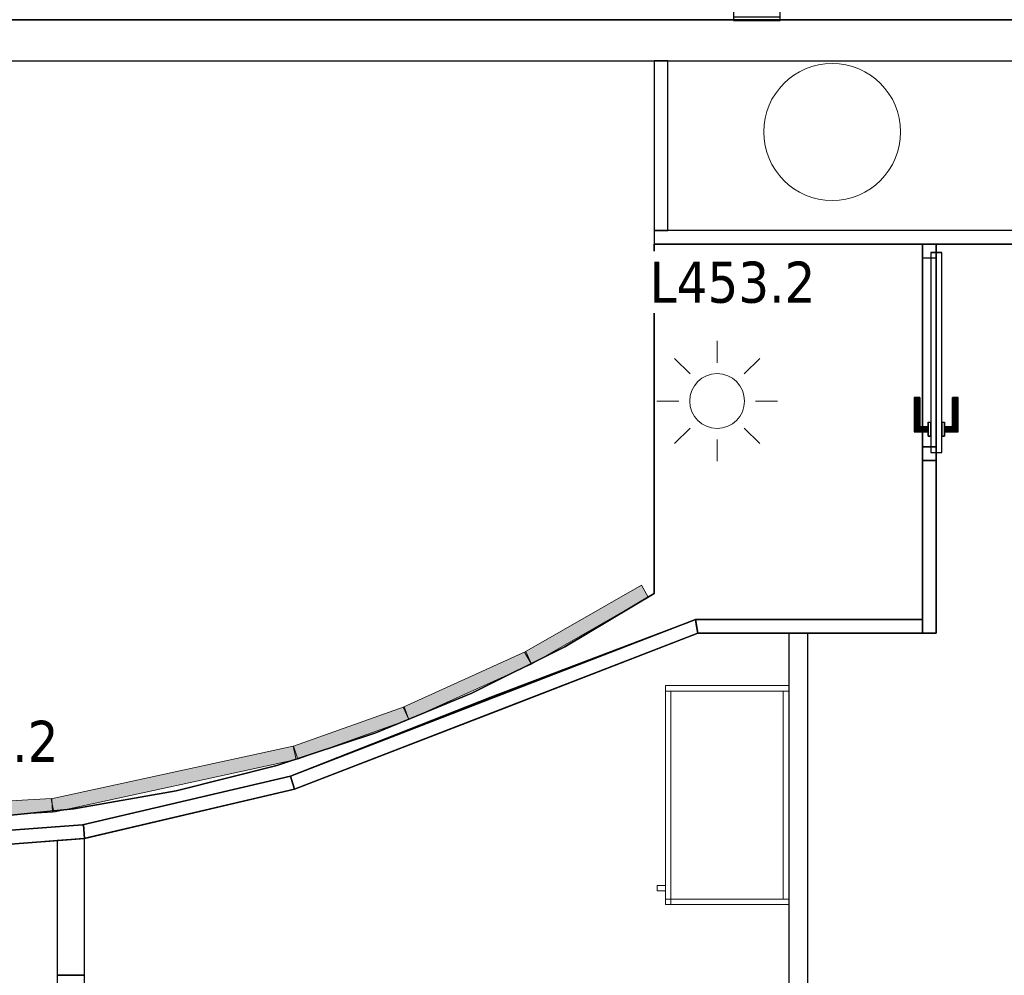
# Model space of a CAD drawing. Header units: metres. Extents: x 391.1 to 427.5, y 12.7 to 28.4.
# Tile 137 of 151: x 413.2 to 416.8, y 20.8 to 24.3. Entities that reach past the tile are written whole.
import ezdxf

# ---------------------------------------------------------------- set-up
doc = ezdxf.new("R2010")
doc.units = ezdxf.units.M
doc.layers.add('01_CARPINTERIA', color=5, linetype='Continuous', lineweight=25, true_color=0x0000ff)
doc.layers.add('01_SUELOS', color=7, linetype='Continuous', lineweight=25, true_color=0x007f00)
for name, color, linetype, lineweight in [('02_MOBILIARIO', 7, 'Continuous', 18), ('A-COLS-____-MCUT', 7, 'Continuous', 18), ('A-COLS-____-OTLN', 7, 'Continuous', 18), ('A-DETL-GENF-OTLN', 7, 'Continuous', 18), ('A-GENM-____-OTLN', 7, 'Continuous', 18), ('A-WALL-____-MCUT', 7, 'Continuous', 25), ('A-WALL-____-OTLN', 7, 'Continuous', 25), ('E-LITE-____-IDEN', 7, 'Continuous', 30), ('E-LITE-EQPM-IDEN', 7, 'Continuous', 30), ('E-LITE-EQPM-OTLN', 7, 'Continuous', 18), ('Mobiliario', 7, 'Continuous', 18)]:
    doc.layers.add(name, color=color, linetype=linetype, lineweight=lineweight)
doc.styles.add('Tahoma_4', font='tahoma.ttf', dxfattribs={"height": 0.15})

# ---------------------------------------------------------------- blocks, each defined once
blk = doc.blocks.new('Family - Mampara P1-154602-04_ENLLUMENAT_P1')
at = {"layer": 'A-WALL-____-MCUT', "color": 253, "true_color": 0xaaaaaa}
for p, q in [((-0.0093, 0.05), (0, 0)), ((0.82, 0.05), (-0.0093, 0.05)), ((0.82, 0), (0.82, 0.05)), ((0, 0), (0.82, 0))]:
    blk.add_line(p, q, dxfattribs=at)
at = {"layer": 'A-WALL-____-OTLN', "color": 253, "true_color": 0xaaaaaa}
for p, q in [((-0.0093, 0.05), (0, 0)), ((0.82, 0.05), (-0.0093, 0.05)), ((0.82, 0), (0.82, 0.05)), ((0, 0), (0.82, 0))]:
    blk.add_line(p, q, dxfattribs=at)
at = {"layer": 'A-WALL-____-OTLN', "color": 253, "lineweight": 18, "true_color": 0xaaaaaa}
blk.add_line((0, 0), (0.82, 0), dxfattribs=at)
blk = doc.blocks.new('Family - Mampara P1-154645-04_ENLLUMENAT_P1')
at = {"layer": 'A-WALL-____-MCUT', "color": 253, "true_color": 0xaaaaaa}
for p, q in [((-0.0057, 0.05), (0, 0)), ((0.7924, 0.05), (-0.0057, 0.05)), ((0.7924, 0), (0.7924, 0.05)), ((0, 0), (0.7924, 0))]:
    blk.add_line(p, q, dxfattribs=at)
at = {"layer": 'A-WALL-____-OTLN', "color": 253, "true_color": 0xaaaaaa}
for p, q in [((-0.0057, 0.05), (0, 0)), ((0.7924, 0.05), (-0.0057, 0.05)), ((0.7924, 0), (0.7924, 0.05)), ((0, 0), (0.7924, 0))]:
    blk.add_line(p, q, dxfattribs=at)
at = {"layer": 'A-WALL-____-OTLN', "color": 253, "lineweight": 18, "true_color": 0xaaaaaa}
blk.add_line((0, 0), (0.7924, 0), dxfattribs=at)
blk = doc.blocks.new('Family - Mampara P1-154665-04_ENLLUMENAT_P1')
at = {"layer": 'A-WALL-____-MCUT', "color": 253, "true_color": 0xaaaaaa}
for p, q in [((0.0076, 0.0494), (0, 0)), ((0.7842, 0.05), (0.0038, 0.05)), ((0.0038, 0.05), (0.0076, 0.0494)), ((0.7875, 0), (0.7842, 0.05)), ((0, 0), (0.7875, 0))]:
    blk.add_line(p, q, dxfattribs=at)
at = {"layer": 'A-WALL-____-OTLN', "color": 253, "true_color": 0xaaaaaa}
for p, q in [((0.0076, 0.0494), (0, 0)), ((0.0038, 0.05), (0.0076, 0.0494)), ((0.7842, 0.05), (0.0038, 0.05)), ((0.7875, 0), (0.7842, 0.05)), ((0, 0), (0.7875, 0))]:
    blk.add_line(p, q, dxfattribs=at)
at = {"layer": 'A-WALL-____-OTLN', "color": 253, "lineweight": 18, "true_color": 0xaaaaaa}
blk.add_line((0, 0), (0.7875, 0), dxfattribs=at)
blk = doc.blocks.new('Family - Armai 80x45-154727-04_ENLLUMENAT_P1')
at = {"layer": '02_MOBILIARIO', "color": 253, "true_color": 0xaaaaaa}
for p, q in [((0.03, 0), (0.03, 0.8)), ((0.03, 0.8), (0.03, 0)), ((0.03, 0.8), (0.48, 0.8)), ((0.48, 0.8), (0.03, 0.8)), ((0.03, 0.8), (0.03, 0.78)), ((0.03, 0.8), (0.48, 0.8)), ((0.48, 0.8), (0.48, 0)), ((0.48, 0), (0.48, 0.8)), ((0.48, 0.8), (0.48, 0.78)), ((0.05, 0.78), (0.03, 0.78)), ((0.03, 0), (0.03, 0.78)), ((0.48, 0.78), (0.03, 0.78)), ((0.05, 0.78), (0.05, 0)), ((0.48, 0.78), (0.46, 0.78)), ((0.46, 0.02), (0.46, 0.78)), ((0.48, 0.78), (0.48, 0.02)), ((0, 0.07), (0.03, 0.07)), ((0.03, 0.07), (0, 0.07)), ((0, 0.05), (0, 0.07)), ((0, 0.07), (0, 0.05)), ((0.03, 0.05), (0, 0.05)), ((0.03, 0.05), (0, 0.05)), ((0.03, 0.07), (0.03, 0.05)), ((0.03, 0.05), (0.03, 0.07)), ((0.03, 0), (0.03, 0.02)), ((0.03, 0.02), (0.05, 0.02)), ((0.03, 0.02), (0.03, 0)), ((0.03, 0.02), (0.48, 0.02)), ((0.05, 0), (0.03, 0)), ((0.03, 0), (0.05, 0)), ((0.48, 0), (0.03, 0)), ((0.03, 0), (0.48, 0)), ((0.48, 0), (0.03, 0)), ((0.05, 0.02), (0.05, 0)), ((0.48, 0.02), (0.46, 0.02)), ((0.48, 0.02), (0.48, 0))]:
    blk.add_line(p, q, dxfattribs=at)
at = {"layer": 'Mobiliario', "color": 253, "true_color": 0xaaaaaa}
for p, q in [((0.03, 0.8), (0.03, 0.78)), ((0.48, 0.8), (0.03, 0.8)), ((0.48, 0.78), (0.48, 0.8)), ((0.05, 0.78), (0.03, 0.78)), ((0.03, 0.78), (0.03, 0)), ((0.03, 0.78), (0.48, 0.78)), ((0.05, 0), (0.05, 0.78)), ((0.48, 0.78), (0.46, 0.78)), ((0.46, 0.78), (0.46, 0.02)), ((0.48, 0.02), (0.48, 0.78)), ((0.05, 0.02), (0.03, 0.02)), ((0.03, 0.02), (0.03, 0)), ((0.03, 0.02), (0.03, 0)), ((0.48, 0.02), (0.03, 0.02)), ((0.03, 0), (0.05, 0)), ((0.03, 0), (0.05, 0)), ((0.03, 0), (0.48, 0)), ((0.05, 0), (0.05, 0.02)), ((0.46, 0.02), (0.48, 0.02)), ((0.48, 0), (0.48, 0.02))]:
    blk.add_line(p, q, dxfattribs=at)
blk = doc.blocks.new('Family - Envans P1-154768-04_ENLLUMENAT_P1')
at = {"layer": 'A-WALL-____-MCUT', "color": 253, "true_color": 0xaaaaaa}
for p, q in [((0.6307, 0.17), (0, 0.17)), ((0, 0.17), (0, 0)), ((0.6307, 0), (0.6307, 0.17)), ((1.5707, 0.17), (1.5707, 0)), ((1.5826, 0.17), (1.5707, 0.17)), ((1.5826, 0), (1.5826, 0.17)), ((0, 0), (0.6307, 0)), ((1.5707, 0), (1.5826, 0))]:
    blk.add_line(p, q, dxfattribs=at)
at = {"layer": 'A-WALL-____-OTLN', "color": 253, "true_color": 0xaaaaaa}
for p, q in [((1.5826, 0.17), (0, 0.17)), ((0, 0.17), (0, 0)), ((1.5707, 0.17), (0.6307, 0.17)), ((0.6307, 0.17), (0.6307, 0)), ((1.5707, 0.17), (1.5707, 0)), ((1.5826, 0), (1.5826, 0.17)), ((0, 0), (1.5826, 0)), ((0.6307, 0), (1.5707, 0))]:
    blk.add_line(p, q, dxfattribs=at)
at = {"layer": 'A-WALL-____-OTLN', "color": 253, "lineweight": 18, "true_color": 0xaaaaaa}
blk.add_line((0, 0), (1.58, 0), dxfattribs=at)
blk = doc.blocks.new('Family - LONDR55-XX_ZZ-ARQ-CAA-M3D-Londres55-154805-04_ENLLUMENAT_P1')
at = {"layer": '01_CARPINTERIA', "color": 161, "true_color": 0xaaaaff}
for p, q in [((0.5602, 0.1287), (0.5602, 0.13)), ((0.5602, 0.13), (0.5602, 0.1287)), ((0.6852, 0.13), (0.5602, 0.13)), ((0.5602, 0.125), (0.5602, 0.1287)), ((0.5602, 0.1287), (0.5602, 0.125)), ((0.6838, 0.1287), (0.5602, 0.1287)), ((0.6838, 0.1287), (0.5602, 0.1287)), ((0.5602, 0.12), (0.5602, 0.125)), ((0.5602, 0.125), (0.5602, 0.12)), ((0.6802, 0.125), (0.5602, 0.125)), ((0.6802, 0.125), (0.5602, 0.125)), ((0.5602, 0.115), (0.5602, 0.12)), ((0.5602, 0.12), (0.5602, 0.115)), ((0.5602, 0.12), (0.6752, 0.12)), ((0.6752, 0.12), (0.5602, 0.12)), ((0.5602, 0.115), (0.5602, 0.1113)), ((0.5602, 0.1113), (0.5602, 0.115)), ((0.6702, 0.115), (0.5602, 0.115)), ((0.6702, 0.115), (0.5602, 0.115)), ((0.5602, 0.1113), (0.5602, 0.11)), ((0.5602, 0.11), (0.5602, 0.1113)), ((0.6665, 0.1113), (0.5602, 0.1113)), ((0.6665, 0.1113), (0.5602, 0.1113)), ((0.6652, 0.11), (0.5602, 0.11)), ((0.6652, 0.11), (0.6665, 0.1113)), ((0.6665, 0.1113), (0.6652, 0.11)), ((0.6652, 0.08), (0.6652, 0.11)), ((0.6665, 0.1113), (0.6702, 0.115)), ((0.6702, 0.115), (0.6665, 0.1113)), ((0.6665, 0.08), (0.6665, 0.1113)), ((0.6665, 0.08), (0.6665, 0.1113)), ((0.6702, 0.115), (0.6752, 0.12)), ((0.6752, 0.12), (0.6702, 0.115)), ((0.6702, 0.08), (0.6702, 0.115)), ((0.6702, 0.08), (0.6702, 0.115)), ((0.6802, 0.125), (0.6752, 0.12)), ((0.6752, 0.12), (0.6802, 0.125)), ((0.6752, 0.12), (0.6752, 0.08)), ((0.6752, 0.08), (0.6752, 0.12)), ((0.6838, 0.1287), (0.6802, 0.125)), ((0.6802, 0.125), (0.6838, 0.1287)), ((0.6802, 0.08), (0.6802, 0.125)), ((0.6802, 0.08), (0.6802, 0.125)), ((0.6852, 0.13), (0.6838, 0.1287)), ((0.6838, 0.1287), (0.6852, 0.13)), ((0.6838, 0.08), (0.6838, 0.1287)), ((0.6838, 0.08), (0.6838, 0.1287)), ((0.6852, 0.08), (0.6852, 0.13)), ((0.7002, 0.08), (0.6502, 0.08)), ((0.6502, 0.08), (0.7002, 0.08)), ((0.6502, 0.07), (0.6502, 0.08)), ((0.6502, 0.07), (0.6502, 0.08)), ((0.6665, 0.08), (0.6652, 0.08)), ((0.6652, 0.08), (0.6665, 0.08)), ((0.6702, 0.08), (0.6665, 0.08)), ((0.6665, 0.08), (0.6702, 0.08)), ((0.6752, 0.08), (0.6702, 0.08)), ((0.6702, 0.08), (0.6752, 0.08)), ((0.6802, 0.08), (0.6752, 0.08)), ((0.6752, 0.08), (0.6802, 0.08)), ((0.6802, 0.08), (0.6838, 0.08)), ((0.6838, 0.08), (0.6802, 0.08)), ((0.6838, 0.08), (0.6852, 0.08)), ((0.6852, 0.08), (0.6838, 0.08)), ((0.7002, 0.07), (0.7002, 0.08)), ((0.7002, 0.08), (0.7002, 0.07)), ((0.05, 0.05), (0, 0.05)), ((0, 0.05), (0, 0)), ((0.05, 0.05), (0, 0.05)), ((0, 0), (0, 0.05)), ((0.7602, 0.07), (0.03, 0.07)), ((0.03, 0.07), (0.03, 0.03)), ((0.7602, 0.07), (0.03, 0.07)), ((0.03, 0.03), (0.03, 0.07)), ((0.05, 0), (0.05, 0.05)), ((0.05, 0), (0.05, 0.05)), ((0.7002, 0.07), (0.6502, 0.07)), ((0.6502, 0.07), (0.7002, 0.07)), ((0.7902, 0.05), (0.7402, 0.05)), ((0.7402, 0.05), (0.7402, 0)), ((0.7902, 0.05), (0.7402, 0.05)), ((0.7402, 0), (0.7402, 0.05)), ((0.7602, 0.03), (0.7602, 0.07)), ((0.7602, 0.03), (0.7602, 0.07)), ((0.7902, 0), (0.7902, 0.05)), ((0.7902, 0), (0.7902, 0.05)), ((0, 0), (0.05, 0)), ((0, 0), (0.05, 0)), ((0.03, 0.03), (0.7602, 0.03)), ((0.03, 0.03), (0.7602, 0.03)), ((0.6502, 0.03), (0.7002, 0.03)), ((0.7002, 0.03), (0.6502, 0.03)), ((0.6502, 0.02), (0.6502, 0.03)), ((0.6502, 0.02), (0.6502, 0.03)), ((0.6502, 0.02), (0.7002, 0.02)), ((0.7002, 0.02), (0.6502, 0.02)), ((0.6665, 0.02), (0.6652, 0.02)), ((0.6652, 0.02), (0.6665, 0.02)), ((0.6652, -0.01), (0.6652, 0.02)), ((0.6702, 0.02), (0.6665, 0.02)), ((0.6665, 0.02), (0.6702, 0.02)), ((0.6665, -0.0113), (0.6665, 0.02)), ((0.6665, -0.0113), (0.6665, 0.02)), ((0.6702, 0.02), (0.6752, 0.02)), ((0.6752, 0.02), (0.6702, 0.02)), ((0.6702, -0.015), (0.6702, 0.02)), ((0.6702, -0.015), (0.6702, 0.02)), ((0.6752, 0.02), (0.6802, 0.02)), ((0.6802, 0.02), (0.6752, 0.02)), ((0.6752, 0.02), (0.6752, -0.02)), ((0.6752, -0.02), (0.6752, 0.02)), ((0.6802, 0.02), (0.6838, 0.02)), ((0.6838, 0.02), (0.6802, 0.02)), ((0.6802, -0.025), (0.6802, 0.02)), ((0.6802, -0.025), (0.6802, 0.02)), ((0.6838, 0.02), (0.6852, 0.02)), ((0.6852, 0.02), (0.6838, 0.02)), ((0.6838, -0.0287), (0.6838, 0.02)), ((0.6838, -0.0287), (0.6838, 0.02)), ((0.6852, -0.03), (0.6852, 0.02)), ((0.7002, 0.02), (0.7002, 0.03)), ((0.7002, 0.03), (0.7002, 0.02)), ((0.7402, 0), (0.7902, 0)), ((0.7402, 0), (0.7902, 0)), ((0.5602, -0.0113), (0.5602, -0.01)), ((0.5602, -0.01), (0.5602, -0.0113)), ((0.5602, -0.01), (0.6652, -0.01)), ((0.5602, -0.015), (0.5602, -0.0113)), ((0.5602, -0.0113), (0.5602, -0.015)), ((0.5602, -0.0113), (0.6665, -0.0113)), ((0.5602, -0.0113), (0.6665, -0.0113)), ((0.5602, -0.02), (0.5602, -0.015)), ((0.5602, -0.015), (0.5602, -0.02)), ((0.5602, -0.015), (0.6702, -0.015)), ((0.5602, -0.015), (0.6702, -0.015)), ((0.5602, -0.025), (0.5602, -0.02)), ((0.5602, -0.02), (0.5602, -0.025)), ((0.6752, -0.02), (0.5602, -0.02)), ((0.5602, -0.02), (0.6752, -0.02)), ((0.5602, -0.025), (0.5602, -0.0287)), ((0.5602, -0.0287), (0.5602, -0.025)), ((0.5602, -0.025), (0.6802, -0.025)), ((0.5602, -0.025), (0.6802, -0.025)), ((0.5602, -0.0287), (0.5602, -0.03)), ((0.5602, -0.03), (0.5602, -0.0287)), ((0.5602, -0.0287), (0.6838, -0.0287)), ((0.5602, -0.0287), (0.6838, -0.0287)), ((0.5602, -0.03), (0.6852, -0.03)), ((0.6665, -0.0113), (0.6652, -0.01)), ((0.6652, -0.01), (0.6665, -0.0113)), ((0.6702, -0.015), (0.6665, -0.0113)), ((0.6665, -0.0113), (0.6702, -0.015)), ((0.6752, -0.02), (0.6702, -0.015)), ((0.6702, -0.015), (0.6752, -0.02)), ((0.6752, -0.02), (0.6802, -0.025)), ((0.6802, -0.025), (0.6752, -0.02)), ((0.6802, -0.025), (0.6838, -0.0287)), ((0.6838, -0.0287), (0.6802, -0.025)), ((0.6838, -0.0287), (0.6852, -0.03)), ((0.6852, -0.03), (0.6838, -0.0287))]:
    blk.add_line(p, q, dxfattribs=at)
blk = doc.blocks.new('Family - Porta P1-154806-04_ENLLUMENAT_P1')
blk.add_blockref('Family - LONDR55-XX_ZZ-ARQ-CAA-M3D-Londres55-154805-04_ENLLUMENAT_P1', (0, 0))
blk = doc.blocks.new('Family - LONDR55-XX_ZZ-ARQ-CAA-M3D-Londres55-154893-04_ENLLUMENAT_P1')
at = {"layer": '01_SUELOS', "color": 9, "true_color": 0xaad4aa}
for p, q in [((6.4039, 0.135), (17.0704, 0.135)), ((17.0704, 0.135), (6.4039, 0.135))]:
    blk.add_line(p, q, dxfattribs=at)
blk = doc.blocks.new('Family - Mampara P1-154942-04_ENLLUMENAT_P1')
at = {"layer": 'A-WALL-____-MCUT', "color": 253, "true_color": 0xaaaaaa}
for p, q in [((-0.0077, 0.1), (0, 0)), ((0.4923, 0.1), (-0.0077, 0.1)), ((0.4923, 0), (0.4923, 0.1)), ((0, 0), (0.4923, 0))]:
    blk.add_line(p, q, dxfattribs=at)
at = {"layer": 'A-WALL-____-OTLN', "color": 253, "true_color": 0xaaaaaa}
for p, q in [((-0.0077, 0.1), (0, 0)), ((0.4923, 0.1), (-0.0077, 0.1)), ((0.4923, 0), (0.4923, 0.1)), ((0, 0), (0.4923, 0))]:
    blk.add_line(p, q, dxfattribs=at)
at = {"layer": 'A-WALL-____-OTLN', "color": 253, "lineweight": 18, "true_color": 0xaaaaaa}
blk.add_line((0, 0), (0.4923, 0), dxfattribs=at)
blk = doc.blocks.new('Family - Envans P1-154950-04_ENLLUMENAT_P1')
at = {"layer": 'A-WALL-____-MCUT', "color": 253, "true_color": 0xaaaaaa}
for p, q in [((0.62, 0.05), (0, 0.05)), ((0, 0.05), (0, 0)), ((0.62, 0), (0.62, 0.05)), ((0, 0), (0.62, 0))]:
    blk.add_line(p, q, dxfattribs=at)
at = {"layer": 'A-WALL-____-OTLN', "color": 253, "true_color": 0xaaaaaa}
for p, q in [((0.62, 0.05), (0, 0.05)), ((0, 0.05), (0, 0)), ((0.62, 0), (0.62, 0.05)), ((0, 0), (0.62, 0))]:
    blk.add_line(p, q, dxfattribs=at)
at = {"layer": 'A-WALL-____-OTLN', "color": 253, "lineweight": 18, "true_color": 0xaaaaaa}
blk.add_line((0, 0), (0.62, 0), dxfattribs=at)
blk = doc.blocks.new('Family - Mampara P1-155018-04_ENLLUMENAT_P1')
at = {"layer": 'A-WALL-____-MCUT', "color": 253, "true_color": 0xaaaaaa}
for p, q in [((0.0017, 0.024), (0.0036, 0.05)), ((0.0036, 0.05), (0.0035, 0.05)), ((0.0035, 0.05), (0.0035, 0.05)), ((0.0035, 0.05), (0.7642, 0.05)), ((0.7642, 0.05), (1.5893, 0.05)), ((1.5893, 0.05), (1.5848, 0.026)), ((0, 0), (0.0017, 0.024)), ((0.822, 0), (0, 0)), ((1.58, 0), (0.822, 0)), ((1.5848, 0.026), (1.58, 0))]:
    blk.add_line(p, q, dxfattribs=at)
at = {"layer": 'A-WALL-____-OTLN', "color": 253, "true_color": 0xaaaaaa}
for p, q in [((0.0036, 0.05), (0, 0)), ((0.0036, 0.05), (0, 0)), ((0.0036, 0.05), (0.0017, 0.024)), ((0.0035, 0.05), (0.0036, 0.05)), ((0.0035, 0.05), (0.0035, 0.05)), ((0.0035, 0.05), (0.0036, 0.05)), ((0.0035, 0.05), (0.0036, 0.05)), ((0.0035, 0.05), (1.5893, 0.05)), ((1.5893, 0.05), (0.0035, 0.05)), ((0.7642, 0.05), (0.0035, 0.05)), ((1.5893, 0.05), (0.7642, 0.05)), ((1.5893, 0.05), (1.58, 0)), ((1.58, 0), (1.5893, 0.05)), ((1.5848, 0.026), (1.5893, 0.05)), ((0.0017, 0.024), (0, 0)), ((1.58, 0), (1.5848, 0.026)), ((1.58, 0), (0, 0)), ((0, 0), (1.58, 0)), ((0, 0), (0.822, 0)), ((0.822, 0), (1.58, 0))]:
    blk.add_line(p, q, dxfattribs=at)
at = {"layer": 'A-WALL-____-OTLN', "color": 253, "lineweight": 18, "true_color": 0xaaaaaa}
blk.add_line((0, 0), (1.58, 0), dxfattribs=at)
blk = doc.blocks.new('Family - LONDR55-XX_ZZ-ARQ-CAA-M3D-Londres55-155045-04_ENLLUMENAT_P1')
at = {"layer": '01_SUELOS', "color": 9, "true_color": 0xaad4aa}
for p, q in [((18.2198, 10.3688), (18.2198, 8.9488)), ((18.2198, 8.9488), (18.2198, 10.3688)), ((19.1498, 10.3688), (18.2198, 10.3688)), ((18.2198, 10.3688), (19.1498, 10.3688)), ((17.3498, 8.9488), (15.8762, 8.3788)), ((15.8762, 8.3788), (17.3498, 8.9488)), ((18.2198, 8.9488), (17.3498, 8.9488)), ((17.3498, 8.9488), (18.2198, 8.9488)), ((15.8762, 8.3788), (15.107, 8.1988)), ((15.107, 8.1988), (15.8762, 8.3788)), ((15.107, 8.1988), (14.3193, 8.1388)), ((14.3193, 8.1388), (15.107, 8.1988))]:
    blk.add_line(p, q, dxfattribs=at)
blk = doc.blocks.new('Family - Mampara P1-155112-04_ENLLUMENAT_P1')
at = {"layer": 'A-WALL-____-MCUT', "color": 253, "true_color": 0xaaaaaa}
for p, q in [((0.6298, 0.05), (0, 0.05)), ((0, 0.05), (0, 0)), ((0.6298, 0), (0.6298, 0.05)), ((0, 0), (0.6298, 0))]:
    blk.add_line(p, q, dxfattribs=at)
at = {"layer": 'A-WALL-____-OTLN', "color": 253, "true_color": 0xaaaaaa}
for p, q in [((1.42, 0.05), (0, 0.05)), ((0, 0.05), (0, 0)), ((1.42, 0.05), (0.6298, 0.05)), ((0.6298, 0.05), (0.6298, 0)), ((1.42, 0), (1.42, 0.05)), ((1.42, 0), (1.42, 0.05)), ((0, 0), (1.42, 0)), ((0.6298, 0), (1.42, 0))]:
    blk.add_line(p, q, dxfattribs=at)
at = {"layer": 'A-WALL-____-OTLN', "color": 253, "lineweight": 18, "true_color": 0xaaaaaa}
blk.add_line((0, 0), (1.4223, 0), dxfattribs=at)
blk = doc.blocks.new('Family - Vano de puerta P1-155114-04_ENLLUMENAT_P1')
at = {"layer": 'A-GENM-____-OTLN', "color": 253, "true_color": 0xaaaaaa}
for p, q in [((416.517, 23.4895), (416.467, 23.4895)), ((416.467, 23.4895), (416.467, 22.6993)), ((416.517, 23.4895), (416.467, 23.4895)), ((416.467, 22.6993), (416.467, 23.4895)), ((416.517, 22.6993), (416.517, 23.4895)), ((416.517, 23.4895), (416.517, 22.6993)), ((416.467, 22.6993), (416.517, 22.6993)), ((416.517, 22.6993), (416.467, 22.6993))]:
    blk.add_line(p, q, dxfattribs=at)
blk = doc.blocks.new('Family - Envans P1-155135-04_ENLLUMENAT_P1')
at = {"layer": 'A-WALL-____-MCUT', "color": 253, "true_color": 0xaaaaaa}
for p, q in [((0, 0.1), (0, 0)), ((3.246, 0.1), (0, 0.1)), ((3.2488, 0), (3.246, 0.1)), ((0, 0), (3.2488, 0))]:
    blk.add_line(p, q, dxfattribs=at)
at = {"layer": 'A-WALL-____-OTLN', "color": 253, "true_color": 0xaaaaaa}
for p, q in [((0, 0.1), (0, 0)), ((3.246, 0.1), (0, 0.1)), ((3.2488, 0), (3.246, 0.1)), ((0, 0), (3.2488, 0))]:
    blk.add_line(p, q, dxfattribs=at)
at = {"layer": 'A-WALL-____-OTLN', "color": 253, "lineweight": 18, "true_color": 0xaaaaaa}
blk.add_line((0, 0), (3.2488, 0), dxfattribs=at)
blk = doc.blocks.new('Family - Paviment P1-155152-04_ENLLUMENAT_P1')
at = {"layer": '01_SUELOS', "color": 9, "true_color": 0xaad4aa}
for p, q in [((6.72, 2.6887), (5.74, 2.6887)), ((5.74, 2.6887), (6.72, 2.6887)), ((5.74, 2.6887), (5.74, 1.4131)), ((5.74, 1.4131), (5.74, 2.6887)), ((6.72, 1.3187), (6.72, 2.6887)), ((6.72, 2.6887), (6.72, 1.3187)), ((5.74, 1.4131), (5.4136, 1.2191)), ((5.4136, 1.2191), (5.74, 1.4131)), ((5.1432, 1.0353), (5.8821, 1.3154)), ((5.8821, 1.3154), (5.1432, 1.0353)), ((5.8821, 1.3154), (5.8907, 1.3187)), ((5.8907, 1.3187), (5.8821, 1.3154)), ((5.8907, 1.3187), (6.72, 1.3187)), ((6.72, 1.3187), (5.8907, 1.3187)), ((5.4136, 1.2191), (5.0741, 1.0493)), ((5.0741, 1.0493), (5.4136, 1.2191)), ((5.0741, 1.0493), (4.7231, 0.9045)), ((4.7231, 0.9045), (5.0741, 1.0493)), ((4.4115, 0.7465), (5.1432, 1.0353)), ((5.1432, 1.0353), (4.4115, 0.7465)), ((4.7231, 0.9045), (4.3626, 0.7856)), ((4.3626, 0.7856), (4.7231, 0.9045)), ((4.3626, 0.7856), (3.9944, 0.6932)), ((3.9944, 0.6932), (4.3626, 0.7856)), ((3.652, 0.5688), (4.4115, 0.7465)), ((4.4115, 0.7465), (3.652, 0.5688)), ((3.9944, 0.6932), (3.6204, 0.6276)), ((3.6204, 0.6276), (3.9944, 0.6932)), ((3.6204, 0.6276), (3.2427, 0.5894)), ((3.2427, 0.5894), (3.6204, 0.6276)), ((2.8657, 0.5085), (3.652, 0.5688)), ((3.652, 0.5688), (2.8657, 0.5085))]:
    blk.add_line(p, q, dxfattribs=at)
blk = doc.blocks.new('Family - Pilar P1-155185-04_ENLLUMENAT_P1')
at = {"layer": 'A-COLS-____-MCUT', "color": 253, "true_color": 0xaaaaaa}
for start, end in [(360, 180), (180, 360)]:
    blk.add_arc((0.25, 0.25), 0.25, start, end, dxfattribs=at)
at = {"layer": 'A-COLS-____-OTLN', "color": 253, "true_color": 0xaaaaaa}
for start, end in [(360, 180), (180, 360)]:
    blk.add_arc((0.25, 0.25), 0.25, start, end, dxfattribs=at)
blk = doc.blocks.new('Family - Envans P1-155203-04_ENLLUMENAT_P1')
at = {"layer": 'A-WALL-____-MCUT', "color": 253, "true_color": 0xaaaaaa}
for p, q in [((1.91, 0.05), (0, 0.05)), ((0, 0.05), (0, 0)), ((1.91, 0), (1.91, 0.05)), ((0, 0), (1.91, 0))]:
    blk.add_line(p, q, dxfattribs=at)
at = {"layer": 'A-WALL-____-OTLN', "color": 253, "true_color": 0xaaaaaa}
for p, q in [((1.91, 0.05), (0, 0.05)), ((0, 0.05), (0, 0)), ((1.91, 0), (1.91, 0.05)), ((0, 0), (1.91, 0))]:
    blk.add_line(p, q, dxfattribs=at)
at = {"layer": 'A-WALL-____-OTLN', "color": 253, "lineweight": 18, "true_color": 0xaaaaaa}
blk.add_line((0, 0), (1.91, 0), dxfattribs=at)
blk = doc.blocks.new('Family - Envans P1-155238-04_ENLLUMENAT_P1')
at = {"layer": 'A-WALL-____-MCUT', "color": 253, "true_color": 0xaaaaaa}
for p, q in [((5.34, 0.15), (0, 0.15)), ((0, 0), (5.34, 0))]:
    blk.add_line(p, q, dxfattribs=at)
at = {"layer": 'A-WALL-____-OTLN', "color": 253, "true_color": 0xaaaaaa}
for p, q in [((6.6065, 0.15), (0, 0.15)), ((0, 0), (6.6065, 0))]:
    blk.add_line(p, q, dxfattribs=at)
at = {"layer": 'A-WALL-____-OTLN', "color": 253, "lineweight": 18, "true_color": 0xaaaaaa}
blk.add_line((0, 0), (6.6065, 0), dxfattribs=at)
blk = doc.blocks.new('Family - Envans P1-155245-04_ENLLUMENAT_P1')
at = {"layer": 'A-WALL-____-MCUT', "color": 253, "true_color": 0xaaaaaa}
for p, q in [((0.0029, 0.07), (-0.0224, 0.07)), ((-0.0224, 0.07), (0, 0)), ((0.0029, 0), (0.0029, 0.07)), ((0.7704, 0.07), (0.7704, 0)), ((3.2746, 0.07), (0.7704, 0.07)), ((3.2746, 0), (3.2746, 0.07)), ((0, 0), (0.0029, 0)), ((0.7704, 0), (3.2746, 0))]:
    blk.add_line(p, q, dxfattribs=at)
at = {"layer": 'A-WALL-____-OTLN', "color": 253, "true_color": 0xaaaaaa}
for p, q in [((3.2746, 0.07), (-0.0224, 0.07)), ((-0.0224, 0.07), (0, 0)), ((0.7704, 0.07), (0.0029, 0.07)), ((0.0029, 0.07), (0.0029, 0)), ((0.7704, 0.07), (0.7704, 0)), ((3.2746, 0), (3.2746, 0.07)), ((0, 0), (3.2746, 0)), ((0.0029, 0), (0.7704, 0))]:
    blk.add_line(p, q, dxfattribs=at)
at = {"layer": 'A-WALL-____-OTLN', "color": 253, "lineweight": 18, "true_color": 0xaaaaaa}
blk.add_line((0, 0), (3.2765, 0), dxfattribs=at)
blk = doc.blocks.new('LONDR55-XX_ZZ-ARQ-CAA-M3D-Londres55_ifc-1-04_ENLLUMENAT_P1')
at = {"layer": '01_CARPINTERIA', "color": 253, "lineweight": 18, "true_color": 0xaaaaaa, "rotation": 270}
blk.add_blockref('Family - Porta P1-154806-04_ENLLUMENAT_P1', (416.467, 23.4895), dxfattribs=at)
at = {"layer": '01_SUELOS', "color": 253, "lineweight": 18, "true_color": 0xaaaaaa}
for name, p in [('Family - LONDR55-XX_ZZ-ARQ-CAA-M3D-Londres55-155045-04_ENLLUMENAT_P1', (398.2972, 13.1206)), ('Family - LONDR55-XX_ZZ-ARQ-CAA-M3D-Londres55-154893-04_ENLLUMENAT_P1', (404.4366, 24.1745)), ('Family - Paviment P1-155152-04_ENLLUMENAT_P1', (409.747, 20.8008))]:
    blk.add_blockref(name, p, dxfattribs=at)
at = {"layer": '02_MOBILIARIO', "color": 253, "lineweight": 18, "true_color": 0xaaaaaa}
blk.add_blockref('Family - Armai 80x45-154727-04_ENLLUMENAT_P1', (415.4984, 21.0781), dxfattribs=at)
at = {"layer": 'A-COLS-____-OTLN', "color": 253, "lineweight": 18, "true_color": 0xaaaaaa}
blk.add_blockref('Family - Pilar P1-155185-04_ENLLUMENAT_P1', (415.887, 23.6495), dxfattribs=at)
at = {"layer": 'A-GENM-____-OTLN', "color": 253, "lineweight": 18, "true_color": 0xaaaaaa}
blk.add_blockref('Family - Vano de puerta P1-155114-04_ENLLUMENAT_P1', (0, 0), dxfattribs=at)
at = {"layer": 'A-WALL-____-OTLN', "color": 253, "lineweight": 18, "true_color": 0xaaaaaa}
for name, p, rotation in [('Family - Envans P1-154768-04_ENLLUMENAT_P1', (415.777, 25.8895), 270), ('Family - Envans P1-155238-04_ENLLUMENAT_P1', (417.447, 24.3095), 180), ('Family - Envans P1-154950-04_ENLLUMENAT_P1', (415.487, 24.1595), 270), ('Family - Mampara P1-155112-04_ENLLUMENAT_P1', (416.517, 22.0695), 90), ('Family - Mampara P1-155018-04_ENLLUMENAT_P1', (414.1734, 21.4995), 21.14735677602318), ('Family - Envans P1-155245-04_ENLLUMENAT_P1', (416.0484, 18.7948), 90), ('Family - Mampara P1-154665-04_ENLLUMENAT_P1', (413.4066, 21.32), 13.17041350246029), ('Family - Mampara P1-154645-04_ENLLUMENAT_P1', (412.6165, 21.2595), 4.383152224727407), ('Family - Mampara P1-154942-04_ENLLUMENAT_P1', (413.3066, 21.3124), 270), ('Family - Envans P1-155135-04_ENLLUMENAT_P1', (413.3066, 20.82), 270)]:
    blk.add_blockref(name, p, dxfattribs=dict(at, rotation=rotation))
for name, p in [('Family - Envans P1-155203-04_ENLLUMENAT_P1', (415.487, 23.4895)), ('Family - Mampara P1-154602-04_ENLLUMENAT_P1', (415.647, 22.0695))]:
    blk.add_blockref(name, p, dxfattribs=at)
blk = doc.blocks.new('ZYR_06_01 Detector Sostre - 07 Detector Luminic-846090-04_ENLLUMENAT_P1')
at = {"layer": 'A-DETL-GENF-OTLN', "color": 92, "true_color": 0x00c400}
for p, q in [((0, 0.14), (0, 0.22)), ((-0.099, 0.099), (-0.1556, 0.1556)), ((0.099, 0.099), (0.1556, 0.1556)), ((0.14, 0), (0.22, 0)), ((-0.14, 0), (-0.22, 0)), ((-0.099, -0.099), (-0.1556, -0.1556)), ((0.099, -0.099), (0.1556, -0.1556)), ((0, -0.14), (0, -0.22))]:
    blk.add_line(p, q, dxfattribs=at)
blk.add_circle((0, 0), 0.1, dxfattribs=at)
blk = doc.blocks.new('ZYR_06_02_05 Tira Led - Tira Led 03-877014-04_ENLLUMENAT_P1')
at = {"layer": 'A-DETL-GENF-OTLN', "true_color": 0x00c400}
blk.add_hatch(color=92, dxfattribs=at).paths.add_polyline_path([(-0.2831, -0.025), (0.2831, -0.025), (0.2831, 0.025), (-0.2831, 0.025)])
at = {"layer": 'A-DETL-GENF-OTLN', "color": 92, "true_color": 0x00c400}
for p, q in [((0.2831, 0.025), (-0.2831, 0.025)), ((-0.2831, 0.025), (-0.2831, -0.025)), ((-0.2831, 0.025), (0.2831, 0.025)), ((-0.2831, -0.025), (-0.2831, 0.025)), ((0.2831, -0.025), (0.2831, 0.025)), ((0.2831, 0.025), (0.2831, -0.025)), ((-0.2831, -0.025), (0.2831, -0.025)), ((0.2831, -0.025), (-0.2831, -0.025))]:
    blk.add_line(p, q, dxfattribs=at)
at = {"layer": 'E-LITE-EQPM-OTLN', "color": 92, "true_color": 0x00c400}
for p, q in [((0.2831, 0.025), (-0.2831, 0.025)), ((-0.2831, 0.025), (-0.2831, -0.025)), ((-0.2831, -0.025), (-0.2831, 0.025)), ((-0.2831, 0.025), (0.2831, 0.025)), ((0.2831, -0.025), (0.2831, 0.025)), ((0.2831, 0.025), (0.2831, -0.025)), ((-0.2831, -0.025), (0.2831, -0.025)), ((0.2831, -0.025), (-0.2831, -0.025))]:
    blk.add_line(p, q, dxfattribs=at)
blk = doc.blocks.new('ZYR_06_02_05 Tira Led - Tira Led 03-877023-04_ENLLUMENAT_P1')
at = {"layer": 'A-DETL-GENF-OTLN', "true_color": 0x00c400}
blk.add_hatch(color=92, dxfattribs=at).paths.add_polyline_path([(-0.4526, -0.025), (0.4526, -0.025), (0.4526, 0.025), (-0.4526, 0.025)])
at = {"layer": 'A-DETL-GENF-OTLN', "color": 92, "true_color": 0x00c400}
for p, q in [((0.4526, 0.025), (-0.4526, 0.025)), ((-0.4526, 0.025), (-0.4526, -0.025)), ((-0.4526, 0.025), (0.4526, 0.025)), ((-0.4526, -0.025), (-0.4526, 0.025)), ((0.4526, -0.025), (0.4526, 0.025)), ((0.4526, 0.025), (0.4526, -0.025)), ((-0.4526, -0.025), (0.4526, -0.025)), ((0.4526, -0.025), (-0.4526, -0.025))]:
    blk.add_line(p, q, dxfattribs=at)
at = {"layer": 'E-LITE-EQPM-OTLN', "color": 92, "true_color": 0x00c400}
for p, q in [((0.4526, 0.025), (-0.4526, 0.025)), ((-0.4526, 0.025), (-0.4526, -0.025)), ((-0.4526, -0.025), (-0.4526, 0.025)), ((-0.4526, 0.025), (0.4526, 0.025)), ((0.4526, -0.025), (0.4526, 0.025)), ((0.4526, 0.025), (0.4526, -0.025)), ((-0.4526, -0.025), (0.4526, -0.025)), ((0.4526, -0.025), (-0.4526, -0.025))]:
    blk.add_line(p, q, dxfattribs=at)
blk = doc.blocks.new('ZYR_06_02_05 Tira Led - Tira Led 03-877032-04_ENLLUMENAT_P1')
at = {"layer": 'A-DETL-GENF-OTLN', "true_color": 0x00c400}
blk.add_hatch(color=92, dxfattribs=at).paths.add_polyline_path([(-0.2148, -0.025), (0.2148, -0.025), (0.2148, 0.025), (-0.2148, 0.025)])
at = {"layer": 'A-DETL-GENF-OTLN', "color": 92, "true_color": 0x00c400}
for p, q in [((0.2148, 0.025), (-0.2148, 0.025)), ((-0.2148, 0.025), (-0.2148, -0.025)), ((-0.2148, 0.025), (0.2148, 0.025)), ((-0.2148, -0.025), (-0.2148, 0.025)), ((0.2148, -0.025), (0.2148, 0.025)), ((0.2148, 0.025), (0.2148, -0.025)), ((-0.2148, -0.025), (0.2148, -0.025)), ((0.2148, -0.025), (-0.2148, -0.025))]:
    blk.add_line(p, q, dxfattribs=at)
at = {"layer": 'E-LITE-EQPM-OTLN', "color": 92, "true_color": 0x00c400}
for p, q in [((0.2148, 0.025), (-0.2148, 0.025)), ((-0.2148, 0.025), (-0.2148, -0.025)), ((-0.2148, -0.025), (-0.2148, 0.025)), ((-0.2148, 0.025), (0.2148, 0.025)), ((0.2148, -0.025), (0.2148, 0.025)), ((0.2148, 0.025), (0.2148, -0.025)), ((-0.2148, -0.025), (0.2148, -0.025)), ((0.2148, -0.025), (-0.2148, -0.025))]:
    blk.add_line(p, q, dxfattribs=at)
blk = doc.blocks.new('ZYR_06_02_05 Tira Led - Tira Led 03-877041-04_ENLLUMENAT_P1')
at = {"layer": 'A-DETL-GENF-OTLN', "true_color": 0x00c400}
blk.add_hatch(color=92, dxfattribs=at).paths.add_polyline_path([(-0.2457, -0.025), (0.2457, -0.025), (0.2457, 0.025), (-0.2457, 0.025)])
at = {"layer": 'A-DETL-GENF-OTLN', "color": 92, "true_color": 0x00c400}
for p, q in [((0.2457, 0.025), (-0.2457, 0.025)), ((-0.2457, 0.025), (-0.2457, -0.025)), ((-0.2457, 0.025), (0.2457, 0.025)), ((-0.2457, -0.025), (-0.2457, 0.025)), ((0.2457, -0.025), (0.2457, 0.025)), ((0.2457, 0.025), (0.2457, -0.025)), ((-0.2457, -0.025), (0.2457, -0.025)), ((0.2457, -0.025), (-0.2457, -0.025))]:
    blk.add_line(p, q, dxfattribs=at)
at = {"layer": 'E-LITE-EQPM-OTLN', "color": 92, "true_color": 0x00c400}
for p, q in [((0.2457, 0.025), (-0.2457, 0.025)), ((-0.2457, 0.025), (-0.2457, -0.025)), ((-0.2457, -0.025), (-0.2457, 0.025)), ((-0.2457, 0.025), (0.2457, 0.025)), ((0.2457, -0.025), (0.2457, 0.025)), ((0.2457, 0.025), (0.2457, -0.025)), ((-0.2457, -0.025), (0.2457, -0.025)), ((0.2457, -0.025), (-0.2457, -0.025))]:
    blk.add_line(p, q, dxfattribs=at)

msp = doc.modelspace()

# ---------------------------------------------------------------- block references
at = {"lineweight": 5}
msp.add_blockref('LONDR55-XX_ZZ-ARQ-CAA-M3D-Londres55_ifc-1-04_ENLLUMENAT_P1', (0, 0), dxfattribs=at)
at = {"layer": 'A-DETL-GENF-OTLN', "color": 92, "true_color": 0x00c400}
msp.add_blockref('ZYR_06_01 Detector Sostre - 07 Detector Luminic-846090-04_ENLLUMENAT_P1', (415.7169, 22.917), dxfattribs=at)
for name, p, rotation in [('ZYR_06_02_05 Tira Led - Tira Led 03-877041-04_ENLLUMENAT_P1', (415.2396, 22.1004), 29.76378429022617), ('ZYR_06_02_05 Tira Led - Tira Led 03-877041-04_ENLLUMENAT_P1', (414.8046, 21.878), 24.38985629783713), ('ZYR_06_02_05 Tira Led - Tira Led 03-877032-04_ENLLUMENAT_P1', (414.3803, 21.7052), 19.61542466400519), ('ZYR_06_02_05 Tira Led - Tira Led 03-877023-04_ENLLUMENAT_P1', (413.7323, 21.5359), 12.28334941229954), ('ZYR_06_02_05 Tira Led - Tira Led 03-877014-04_ENLLUMENAT_P1', (413.0061, 21.424), 3.457434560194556)]:
    msp.add_blockref(name, p, dxfattribs=dict(at, rotation=rotation))

# ---------------------------------------------------------------- texts
at = {"layer": 'E-LITE-EQPM-IDEN', "insert": (412.7068, 21.7495), "char_height": 0.15, "width": 0.721519, "attachment_point": 1, "style": 'Tahoma_4'}
msp.add_mtext('L453.2', dxfattribs=at)

# ---------------------------------------------------------------- next in the draw order: texts
at = {"layer": 'E-LITE-____-IDEN', "insert": (415.4705, 23.426), "char_height": 0.15, "width": 0.721519, "attachment_point": 1, "style": 'Tahoma_4', "bg_fill": 3, "box_fill_scale": 1.25, "bg_fill_color": 256, "bg_fill_true_color": 13158600, "bg_fill_transparency": 0}
msp.add_mtext('L453.2', dxfattribs=at)

doc.saveas('drawing.dxf')
